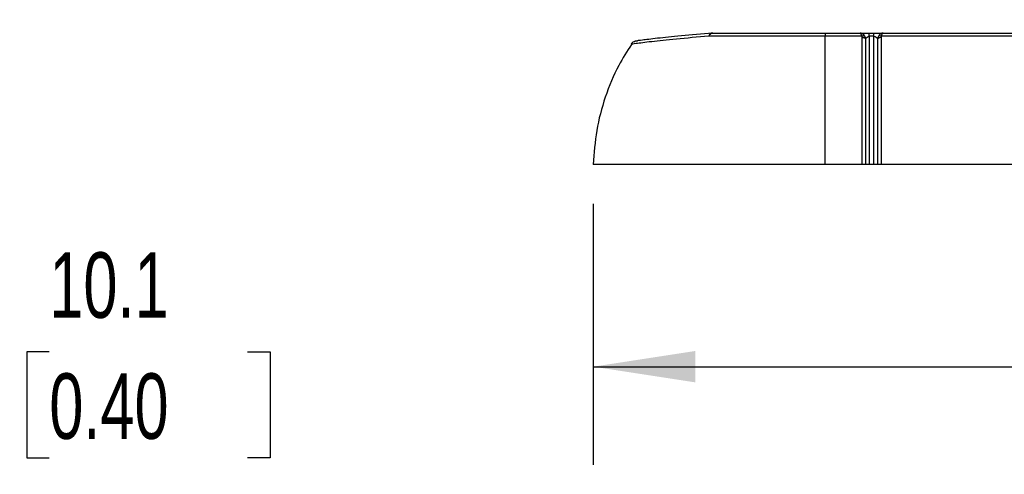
# Model space of a CAD drawing. Header units: millimetres. Extents: x 0 to 559, y 0 to 432.
# Tile 3 of 34: x 101 to 164, y 152 to 181. Entities that reach past the tile are written whole.
import ezdxf

# ---------------------------------------------------------------- set-up
doc = ezdxf.new("R2010")
doc.units = ezdxf.units.MM
doc.header["$LTSCALE"] = 2
doc.layers.add('DIMENSIONS', color=140, linetype='Continuous', lineweight=25)
doc.styles.add('SLDTEXTSTYLE0', font='TXT', dxfattribs={"width": 0.7})
doc.dimstyles.new('SLDDIMSTYLE1', dxfattribs={"dimtxt": 4.316016, "dimasz": 6.604, "dimexe": 0, "dimexo": 0.0625, "dimgap": 1.079004, "dimtad": 0, "dimtih": 1, "dimtoh": 1, "dimdec": 1, "dimrnd": 1e-09, "dimzin": 12, "dimdsep": 46, "dimtxsty": 'SLDTEXTSTYLE0', "dimsah": 1, "dimcen": 0.09, "dimadec": 0, "dimazin": 3, "dimtfac": 1, "dimtdec": 1, "dimtmove": 0, "dimatfit": 0, "dimfxl": 0, "dimfrac": 2, "dimtolj": 1, "dimtzin": 12, "dimarcsym": 0})
doc.dimstyles.new('SLDDIMSTYLE3', dxfattribs={"dimtxt": 4.316016, "dimasz": 6.604, "dimexe": 0, "dimexo": 0.0625, "dimgap": 1.079004, "dimtad": 0, "dimtih": 1, "dimtoh": 1, "dimdec": 1, "dimrnd": 1e-09, "dimzin": 4, "dimdsep": 46, "dimtxsty": 'SLDTEXTSTYLE0', "dimsah": 1, "dimcen": 0.09, "dimadec": 0, "dimazin": 1, "dimtfac": 1, "dimtdec": 1, "dimtofl": 0, "dimtmove": 0, "dimatfit": 3, "dimfxl": 0, "dimfrac": 2, "dimtolj": 1, "dimtzin": 12, "dimarcsym": 0})

# ---------------------------------------------------------------- blocks, each defined once
blk = doc.blocks.new('_D_1')
at = {"layer": 'DIMENSIONS'}
for p, q in [((88.802, 182.046), (88.802, 194.746)), ((67.507, 182.046), (95.152, 182.046)), ((82.507, 171.941), (95.152, 171.941)), ((88.802, 159.837), (88.802, 171.941)), ((94.731, 159.837), (88.802, 159.837)), ((102.513, 159.837), (101.063, 159.837)), ((101.063, 159.837), (101.063, 152.977)), ((115.338, 159.837), (116.787, 159.837)), ((116.787, 159.837), (116.787, 152.977)), ((101.063, 152.977), (102.513, 152.977)), ((116.787, 152.977), (115.338, 152.977))]:
    blk.add_line(p, q, dxfattribs=at)
for points in [[(88.802, 182.046), (89.818, 188.65), (87.786, 188.65)], [(88.802, 171.941), (87.786, 165.337), (89.818, 165.337)]]:
    blk.add_solid(points, dxfattribs=at)
at = {"layer": 'DIMENSIONS', "char_height": 4.2333, "attachment_point": 1, "style": 'SLDTEXTSTYLE0'}
for s, insert in [('10.1', (102.513, 166.26)), ('0.40', (102.513, 158.434))]:
    blk.add_mtext(s, dxfattribs=dict(at, insert=insert))
blk = doc.blocks.new('_D_3')
at = {"layer": 'DIMENSIONS'}
for p, q in [((137.685, 169.401), (137.685, 152.516)), ((423.685, 169.401), (423.685, 152.516)), ((137.685, 158.866), (264.388, 158.866)), ((270.237, 158.866), (268.788, 158.866)), ((268.788, 158.866), (268.788, 152.007)), ((286.653, 158.866), (288.102, 158.866)), ((288.102, 158.866), (288.102, 152.007)), ((423.685, 158.866), (292.502, 158.866)), ((268.788, 152.007), (270.237, 152.007)), ((288.102, 152.007), (286.653, 152.007))]:
    blk.add_line(p, q, dxfattribs=at)
for points in [[(137.685, 158.866), (144.289, 157.85), (144.289, 159.882)], [(423.685, 158.866), (417.081, 159.882), (417.081, 157.85)]]:
    blk.add_solid(points, dxfattribs=at)
at = {"layer": 'DIMENSIONS', "char_height": 4.2333, "attachment_point": 1, "style": 'SLDTEXTSTYLE0'}
for s, insert in [('286.0', (270.237, 165.289)), ('11.26', (270.237, 157.464))]:
    blk.add_mtext(s, dxfattribs=dict(at, insert=insert))

msp = doc.modelspace()

# ---------------------------------------------------------------- linework, layer by layer
for p, q in [((145.411044, 180.440845), (152.685209, 180.440845)), ((152.685209, 180.440845), (152.685209, 180.23189)), ((152.685209, 180.440845), (154.935209, 180.440845)), ((152.685209, 180.440845), (155.535209, 180.440845)), ((155.058541, 180.23189), (152.685209, 180.23189)), ((152.685209, 171.940845), (152.685209, 180.23189)), ((154.949676, 180.438496), (154.951764, 180.437426)), ((155.535209, 180.440845), (155.835209, 180.440845)), ((155.835209, 180.238039), (155.535209, 180.238039)), ((155.835209, 180.440845), (156.434709, 180.440845)), ((405.058541, 180.23189), (156.311878, 180.23189)), ((156.418654, 180.437426), (156.420743, 180.438496)), ((156.435209, 180.440845), (404.935209, 180.440845)), ((152.685209, 171.940845), (137.68521, 171.940845)), ((155.076952, 171.940845), (152.685209, 171.940845)), ((155.835209, 171.940845), (155.535209, 171.940845)), ((405.076952, 171.940845), (156.293467, 171.940845))]:
    msp.add_line(p, q)
for points, knots in [([(145.160348, 180.23189), (144.428338, 180.170204), (142.96859, 180.047192), (141.385345, 179.870417), (140.326218, 179.740731), (140.195098, 179.723496), (140.129749, 179.714906)], [0, 0, 0, 0, 0.251210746, 0.500954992, 0.751281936, 1, 1, 1, 1]), ([(145.411044, 180.437954), (144.703577, 180.378687), (143.293703, 180.260575), (141.762424, 180.090628), (140.737186, 179.965815), (140.610243, 179.949225), (140.546885, 179.940945)], [0, 0, 0, 0, 0.251420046, 0.501042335, 0.750964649, 1, 1, 1, 1]), ([(145.160348, 180.23189), (145.184872, 180.298771), (145.222071, 180.357624), (145.311498, 180.43113), (145.362957, 180.445151), (145.411044, 180.437954)], [0, 0, 0, 0, 0.5, 0.5, 1, 1, 1, 1]), ([(145.411044, 180.440845), (145.364066, 180.440845), (145.314338, 180.422413), (145.225881, 180.348684), (145.187693, 180.293839), (145.160348, 180.23189)], [0, 0, 0, 0, 0.5, 0.5, 1, 1, 1, 1]), ([(152.685209, 180.23189), (152.021866, 180.23189), (151.349329, 180.23189), (150.013254, 180.23189), (149.349845, 180.23189), (148.060449, 180.23189), (147.434587, 180.23189), (146.245604, 180.23189), (145.68257, 180.23189), (145.160348, 180.23189)], [0, 0, 0, 0, 0.25, 0.25, 0.5, 0.5, 0.75, 0.75, 1, 1, 1, 1]), ([(155.058541, 180.23189), (155.054982, 180.246042), (155.047536, 180.275653), (155.03416, 180.316461), (155.018638, 180.355254), (154.996721, 180.396928), (154.968843, 180.433001), (154.94643, 180.438228), (154.935209, 180.440845)], [0, 0, 0, 0, 0.111087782, 0.232427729, 0.364067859, 0.506045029, 0.752714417, 1, 1, 1, 1]), ([(154.935209, 180.440845), (154.999597, 180.440845), (155.084928, 180.440845), (155.290752, 180.440845), (155.411145, 180.440845), (155.535209, 180.440845)], [0, 0, 0, 0, 0.5, 0.5, 1, 1, 1, 1]), ([(155.245269, 180.231892), (155.224387, 180.242733), (155.195774, 180.249059), (155.130064, 180.249058), (155.093334, 180.242731), (155.058541, 180.23189)], [0, 0, 0, 0, 0.5, 0.5, 1, 1, 1, 1]), ([(155.076952, 180.14249), (155.076952, 180.164298), (155.075007, 180.175286), (155.071893, 180.192797), (155.070248, 180.199255), (155.065291, 180.216374), (155.061923, 180.224592), (155.058541, 180.23189)], [0, 0, 0, 0, 0.25, 0.25, 0.5, 0.5, 1, 1, 1, 1]), ([(155.306081, 180.056071), (155.323604, 180.103281), (155.352426, 180.14823), (155.431764, 180.216226), (155.482506, 180.238039), (155.535209, 180.238039)], [0, 0, 0, 0, 0.5, 0.5, 1, 1, 1, 1]), ([(155.535209, 180.238039), (155.535209, 180.298398), (155.535209, 180.351559), (155.535209, 180.422988), (155.535209, 180.440845), (155.535209, 180.440845)], [0, 0, 0, 0, 0.5, 0.5, 1, 1, 1, 1]), ([(155.535209, 180.238039), (155.535209, 179.061233), (155.535209, 177.724033), (155.535209, 174.893719), (155.535209, 173.403553), (155.535209, 171.940845)], [0, 0, 0, 0, 0.5, 0.5, 1, 1, 1, 1]), ([(155.835209, 180.238039), (155.835209, 180.298398), (155.835209, 180.351559), (155.835209, 180.422988), (155.835209, 180.440845), (155.835209, 180.440845)], [0, 0, 0, 0, 0.5, 0.5, 1, 1, 1, 1]), ([(155.835209, 180.440845), (155.959274, 180.440845), (156.079667, 180.440845), (156.285491, 180.440845), (156.370822, 180.440845), (156.435209, 180.440845)], [0, 0, 0, 0, 0.5, 0.5, 1, 1, 1, 1]), ([(155.835209, 171.940845), (155.835209, 173.403553), (155.835209, 174.893719), (155.835209, 177.724033), (155.835209, 179.061233), (155.835209, 180.238039)], [0, 0, 0, 0, 0.5, 0.5, 1, 1, 1, 1]), ([(155.835209, 180.238039), (155.887913, 180.238039), (155.938655, 180.216226), (156.017993, 180.14823), (156.046815, 180.103281), (156.064338, 180.056071)], [0, 0, 0, 0, 0.5, 0.5, 1, 1, 1, 1]), ([(156.311878, 180.23189), (156.277085, 180.242731), (156.240355, 180.249058), (156.174645, 180.249059), (156.146032, 180.242733), (156.12515, 180.231892)], [0, 0, 0, 0, 0.5, 0.5, 1, 1, 1, 1]), ([(156.311878, 180.23189), (156.308496, 180.224592), (156.305128, 180.216374), (156.300171, 180.199255), (156.298526, 180.192797), (156.295412, 180.175286), (156.293467, 180.164298), (156.293467, 180.14249)], [0, 0, 0, 0, 0.5, 0.5, 0.75, 0.75, 1, 1, 1, 1]), ([(140.15657, 179.698546), (139.869872, 179.255386), (139.178756, 178.187099), (138.423112, 176.308528), (137.843065, 174.15375), (137.737635, 172.675773), (137.685209, 171.940845)], [0, 0, 0, 0, 0.191702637, 0.462120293, 0.732537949, 1, 1, 1, 1]), ([(140.308291, 179.880676), (140.272496, 179.858245), (140.201996, 179.814068), (140.152223, 179.747444), (140.127722, 179.714649)], [0, 0, 0, 0, 0.507748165, 1, 1, 1, 1]), ([(140.308403, 179.88069), (140.346748, 179.898354), (140.422297, 179.933155), (140.505243, 179.938307), (140.54609, 179.940845)], [0, 0, 0, 0, 0.5075559, 1, 1, 1, 1]), ([(155.076952, 171.940845), (155.076952, 173.381069), (155.076952, 174.846276), (155.076952, 177.639401), (155.076952, 178.964805), (155.076952, 180.14249)], [0, 0, 0, 0, 0.5, 0.5, 1, 1, 1, 1]), ([(155.306081, 180.056071), (155.287823, 180.080172), (155.255467, 180.10328), (155.172298, 180.134648), (155.122595, 180.14249), (155.076952, 180.14249)], [0, 0, 0, 0, 0.5, 0.5, 1, 1, 1, 1]), ([(155.306081, 171.940845), (155.306081, 173.365951), (155.306081, 174.815688), (155.306081, 177.579322), (155.306081, 178.890737), (155.306081, 180.056071)], [0, 0, 0, 0, 0.5, 0.5, 1, 1, 1, 1]), ([(156.293467, 180.14249), (156.247823, 180.14249), (156.198121, 180.134648), (156.114952, 180.10328), (156.082596, 180.080172), (156.064338, 180.056071)], [0, 0, 0, 0, 0.5, 0.5, 1, 1, 1, 1]), ([(156.064338, 180.056071), (156.064338, 178.890737), (156.064338, 177.579322), (156.064338, 174.815688), (156.064338, 173.365951), (156.064338, 171.940845)], [0, 0, 0, 0, 0.5, 0.5, 1, 1, 1, 1]), ([(156.293467, 180.14249), (156.293467, 178.964805), (156.293467, 177.639401), (156.293467, 174.846276), (156.293467, 173.381069), (156.293467, 171.940845)], [0, 0, 0, 0, 0.5, 0.5, 1, 1, 1, 1]), ([(155.306081, 171.940845), (155.298914, 171.940845), (155.2846, 171.940845), (155.252555, 171.940845), (155.208185, 171.940845), (155.149247, 171.940845), (155.100939, 171.940845), (155.076952, 171.940845)], [0, 0, 0, 0, 0.165109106, 0.329798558, 0.500433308, 0.751936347, 1, 1, 1, 1]), ([(155.535209, 171.940845), (155.519307, 171.940845), (155.487498, 171.940845), (155.44103, 171.940845), (155.391137, 171.940845), (155.340363, 171.940845), (155.317437, 171.940845), (155.306081, 171.940845)], [0, 0, 0, 0, 0.164980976, 0.329990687, 0.501444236, 0.753023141, 1, 1, 1, 1]), ([(156.064338, 171.940845), (156.057101, 171.940845), (156.042735, 171.940845), (156.010886, 171.940845), (155.966898, 171.940845), (155.907833, 171.940845), (155.859466, 171.940845), (155.835209, 171.940845)], [0, 0, 0, 0, 0.167299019, 0.332075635, 0.50070479, 0.749599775, 1, 1, 1, 1]), ([(156.293467, 171.940845), (156.277549, 171.940845), (156.245751, 171.940845), (156.199333, 171.940845), (156.149465, 171.940845), (156.098674, 171.940845), (156.075732, 171.940845), (156.064338, 171.940845)], [0, 0, 0, 0, 0.165085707, 0.329765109, 0.500410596, 0.751903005, 1, 1, 1, 1])]:
    msp.add_open_spline(points, degree=3, knots=knots)
for points in [[(155.245266, 180.23189), (155.165799, 180.367099), (155.045822, 180.440845), (154.935209, 180.440845)], [(155.306081, 180.056071), (155.297341, 180.116162), (155.278342, 180.175614), (155.245266, 180.23189)], [(156.125153, 180.23189), (156.092077, 180.175614), (156.073078, 180.116162), (156.064338, 180.056071)], [(156.435209, 180.440845), (156.324597, 180.440845), (156.20462, 180.367099), (156.125153, 180.23189)], [(156.311878, 180.23189), (156.343742, 180.367116), (156.391304, 180.440845), (156.435209, 180.440845)]]:
    msp.add_open_spline(points, degree=3)

# ---------------------------------------------------------------- dimensions: what is measured, and where the dimension line sits
at = {"layer": 'DIMENSIONS'}
for base, p1, p2, angle, dimstyle, picture, middle in [((88.802143, 171.940845), (64.966561, 182.046012), (79.966561, 171.940845), 90, 'SLDDIMSTYLE1', '_D_1', (88.802143, 159.836564)), ((423.685209, 158.866199), (137.685209, 171.940845), (423.685209, 171.940845), 0, 'SLDDIMSTYLE3', '_D_3', (278.445158, 158.866199))]:
    dim = msp.add_linear_dim(base=base, p1=p1, p2=p2, angle=angle, dimstyle=dimstyle, dxfattribs=at)
    dim.commit()
    dim.dimension.update_dxf_attribs({"geometry": picture, "text_midpoint": middle, "dimtype": 160})

doc.saveas('drawing.dxf')
